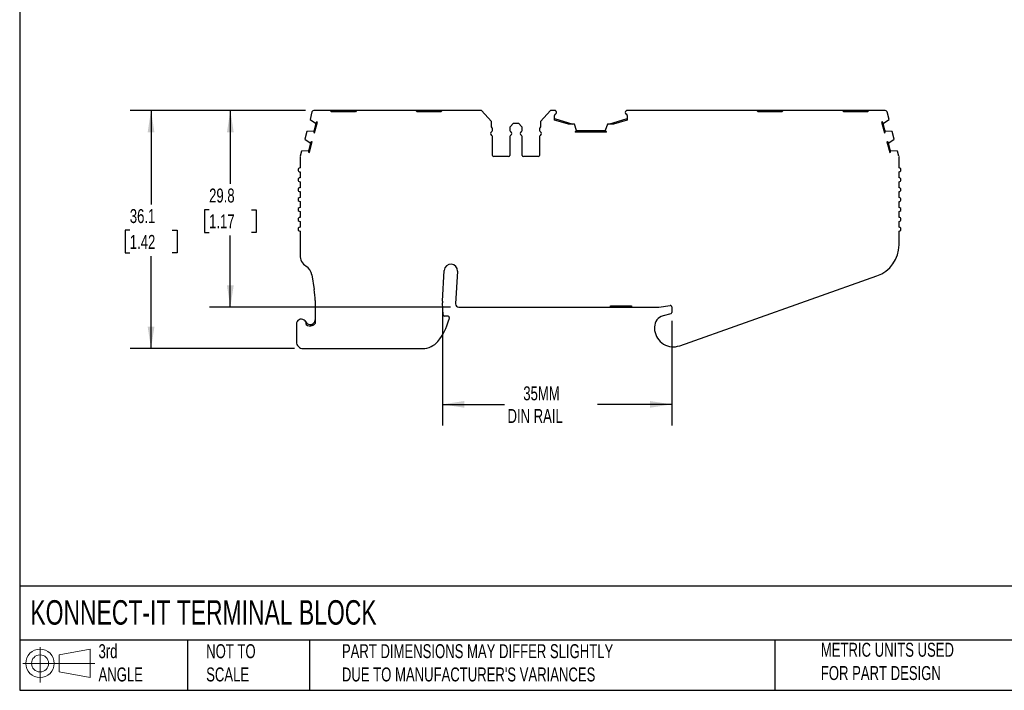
# Model space of a CAD drawing. Header units: millimetres. Extents: x 6 to 273, y 6 to 210.
# Tile 1 of 6: x 6 to 155, y 6 to 108. Entities that reach past the tile are written whole.
import ezdxf

# ---------------------------------------------------------------- set-up
doc = ezdxf.new("R2010")
doc.units = ezdxf.units.MM
doc.linetypes.add('SLD-Solid', pattern=[0])
doc.layers.add('DIMENSIONS', color=140, linetype='SLD-Solid', lineweight=25)
doc.layers.add('TEXT', color=140, linetype='SLD-Solid', lineweight=25)
doc.layers.add('SLD-DEFPOINTS', color=7, linetype='Continuous')
doc.styles.add('SLDTEXTSTYLE0', font='TXT', dxfattribs={"width": 0.7})
doc.dimstyles.new('SLDDIMSTYLE0', dxfattribs={"dimtxt": 2.158008, "dimasz": 3.302, "dimexe": 0, "dimexo": 0.0625, "dimgap": 0.539502, "dimtad": 0, "dimtih": 1, "dimtoh": 1, "dimrnd": 1e-09, "dimzin": 12, "dimdsep": 46, "dimtxsty": 'SLDTEXTSTYLE0', "dimsah": 1, "dimcen": 0.09, "dimadec": 0, "dimazin": 3, "dimtfac": 1, "dimtofl": 0, "dimtmove": 0, "dimatfit": 3, "dimfxl": 0, "dimfrac": 2, "dimtolj": 1, "dimtzin": 12, "dimarcsym": 0})

# ---------------------------------------------------------------- blocks, each defined once
blk = doc.blocks.new('Block11')
at = {"color": 7, "linetype": 'SLD-Solid', "lineweight": 18}
for p, q in [((2.59, 5.31), (2.59, 0)), ((5.48, 4.17), (10.18, 5.03)), ((10.18, 5.03), (10.18, 0.73)), ((5.48, 1.6), (5.48, 4.17)), ((0, 2.88), (10.87, 2.88)), ((5.48, 1.6), (10.18, 0.73))]:
    blk.add_line(p, q, dxfattribs=at)
for radius in [2.15, 1.29]:
    blk.add_circle((2.59, 2.88), radius, dxfattribs=at)
blk = doc.blocks.new('Block12')
at = {"layer": 'SLD-DEFPOINTS'}
blk.add_blockref('Block11', (0, 0), dxfattribs=at)
blk = doc.blocks.new('_D')
at = {"layer": 'DIMENSIONS'}
for p, q in [((49.61, 94.2), (35.06, 94.2)), ((38.23, 94.2), (38.23, 83.07)), ((35.02, 79.16), (34.3, 79.16)), ((34.3, 79.16), (34.3, 75.73)), ((41.44, 79.16), (42.16, 79.16)), ((42.16, 79.16), (42.16, 75.73)), ((34.3, 75.73), (35.02, 75.73)), ((38.23, 64.39), (38.23, 75.25)), ((42.16, 75.73), (41.44, 75.73)), ((71.54, 64.39), (35.06, 64.39))]:
    blk.add_line(p, q, dxfattribs=at)
for points in [[(38.23, 94.2), (37.72, 90.9), (38.74, 90.9)], [(38.23, 64.39), (38.74, 67.69), (37.72, 67.69)]]:
    blk.add_solid(points, dxfattribs=at)
at = {"layer": 'DIMENSIONS', "char_height": 2.117, "attachment_point": 1, "style": 'SLDTEXTSTYLE0'}
for s, insert in [('29.8', (35.02, 82.37)), ('1.17', (35.02, 78.46))]:
    blk.add_mtext(s, dxfattribs=dict(at, insert=insert))
blk = doc.blocks.new('_D_1')
at = {"layer": 'DIMENSIONS'}
for p, q in [((49.61, 94.2), (23.06, 94.2)), ((26.23, 94.2), (26.23, 79.96)), ((23.02, 76.04), (22.3, 76.04)), ((22.3, 76.04), (22.3, 72.61)), ((29.44, 76.04), (30.16, 76.04)), ((30.16, 76.04), (30.16, 72.61)), ((22.3, 72.61), (23.02, 72.61)), ((26.23, 58.13), (26.23, 72.13)), ((30.16, 72.61), (29.44, 72.61)), ((47.96, 58.13), (23.06, 58.13))]:
    blk.add_line(p, q, dxfattribs=at)
for points in [[(26.23, 94.2), (25.72, 90.9), (26.74, 90.9)], [(26.23, 58.13), (26.74, 61.43), (25.72, 61.43)]]:
    blk.add_solid(points, dxfattribs=at)
at = {"layer": 'DIMENSIONS', "char_height": 2.117, "attachment_point": 1, "style": 'SLDTEXTSTYLE0'}
for s, insert in [('36.1', (23.02, 79.25)), ('1.42', (23.02, 75.34))]:
    blk.add_mtext(s, dxfattribs=dict(at, insert=insert))
blk = doc.blocks.new('_D_2')
at = {"layer": 'DIMENSIONS'}
for p, q in [((70.33, 63.77), (70.33, 46.49)), ((105.04, 62.32), (105.04, 46.49)), ((70.33, 49.67), (79.7, 49.67)), ((105.04, 49.67), (93.79, 49.67))]:
    blk.add_line(p, q, dxfattribs=at)
for points in [[(70.33, 49.67), (73.64, 49.16), (73.64, 50.18)], [(105.04, 49.67), (101.73, 50.18), (101.73, 49.16)]]:
    blk.add_solid(points, dxfattribs=at)
at = {"layer": 'DIMENSIONS', "char_height": 2.117, "attachment_point": 1, "style": 'SLDTEXTSTYLE0'}
for s, insert in [('35MM', (82.57, 52.4)), ('DIN RAIL', (80.18, 48.97))]:
    blk.add_mtext(s, dxfattribs=dict(at, insert=insert))

msp = doc.modelspace()

# ---------------------------------------------------------------- linework, layer by layer
for p, q in [((50.589, 93.976), (50.288, 92.85)), ((53.35, 94.198), (50.879, 94.198)), ((53.55, 93.998), (53.35, 94.198)), ((55.15, 94.198), (53.35, 94.198)), ((57.15, 93.998), (53.55, 93.998)), ((55.15, 94.198), (55.15, 93.998)), ((55.55, 94.198), (55.15, 94.198)), ((55.55, 94.198), (55.55, 93.998)), ((57.35, 94.198), (55.55, 94.198)), ((57.35, 94.198), (57.15, 93.998)), ((66.29, 94.198), (57.35, 94.198)), ((66.49, 93.998), (66.29, 94.198)), ((68.09, 94.198), (66.29, 94.198)), ((70.09, 93.998), (66.49, 93.998)), ((68.09, 94.198), (68.09, 93.998)), ((68.49, 94.198), (68.09, 94.198)), ((68.49, 94.198), (68.49, 93.998)), ((70.29, 94.198), (68.49, 94.198)), ((70.29, 94.198), (70.09, 93.998)), ((76.24, 94.198), (70.29, 94.198)), ((77.741, 92.538), (76.24, 94.198)), ((86.687, 94.198), (85.186, 92.538)), ((87.307, 94.198), (86.687, 94.198)), ((117.921, 94.198), (98.307, 94.198)), ((118.121, 93.998), (117.921, 94.198)), ((119.721, 94.198), (117.921, 94.198)), ((121.721, 93.998), (118.121, 93.998)), ((119.721, 94.198), (119.721, 93.998)), ((120.121, 94.198), (119.721, 94.198)), ((120.121, 94.198), (120.121, 93.998)), ((121.921, 94.198), (120.121, 94.198)), ((121.921, 94.198), (121.721, 93.998)), ((130.861, 94.198), (121.921, 94.198)), ((131.061, 93.998), (130.861, 94.198)), ((132.661, 94.198), (130.861, 94.198)), ((134.661, 93.998), (131.061, 93.998)), ((132.661, 94.198), (132.661, 93.998)), ((133.061, 94.198), (132.661, 94.198)), ((133.061, 94.198), (133.061, 93.998)), ((134.861, 94.198), (133.061, 94.198)), ((134.861, 94.198), (134.661, 93.998)), ((137.332, 94.198), (134.861, 94.198)), ((137.923, 92.85), (137.621, 93.976)), ((50.288, 92.85), (51.117, 92.291)), ((50.993, 90.824), (51.42, 92.417)), ((51.42, 92.417), (51.301, 92.449)), ((77.741, 91.698), (77.741, 92.538)), ((85.186, 92.538), (85.186, 91.698)), ((87.307, 92.751), (87.307, 93.452)), ((87.307, 92.96), (90.081, 92.11)), ((89.398, 92.11), (87.307, 92.751)), ((95.531, 92.11), (98.307, 92.96)), ((98.307, 92.751), (96.214, 92.11)), ((98.307, 93.452), (98.307, 92.751)), ((136.91, 92.449), (136.791, 92.417)), ((136.791, 92.417), (137.218, 90.824)), ((137.094, 92.291), (137.923, 92.85)), ((49.796, 91.015), (49.485, 89.856)), ((50.793, 91.084), (49.796, 91.015)), ((50.851, 91.069), (50.793, 91.084)), ((51.175, 92.276), (50.851, 91.069)), ((51.117, 92.291), (51.175, 92.276)), ((77.897, 91.157), (77.897, 91.435)), ((80.53, 91.574), (80.53, 91.157)), ((81.03, 92.198), (80.618, 91.786)), ((81.897, 92.198), (81.03, 92.198)), ((82.309, 91.786), (81.897, 92.198)), ((82.397, 91.157), (82.397, 91.574)), ((85.03, 91.435), (85.03, 91.157)), ((90.307, 92.11), (89.398, 92.11)), ((90.631, 91.167), (90.307, 92.11)), ((90.431, 91.03), (90.431, 90.906)), ((95.18, 90.906), (90.431, 90.906)), ((90.631, 91.106), (90.631, 91.167)), ((94.98, 91.106), (90.631, 91.106)), ((95.305, 92.11), (94.98, 91.167)), ((94.98, 91.167), (94.98, 91.106)), ((95.18, 90.906), (95.18, 91.03)), ((96.214, 92.11), (95.305, 92.11)), ((137.036, 92.276), (137.094, 92.291)), ((137.359, 91.069), (137.036, 92.276)), ((137.418, 91.084), (137.359, 91.069)), ((138.415, 91.015), (137.418, 91.084)), ((138.725, 89.856), (138.415, 91.015)), ((49.485, 89.856), (50.314, 89.297)), ((50.191, 87.83), (50.617, 89.423)), ((50.617, 89.423), (50.498, 89.455)), ((50.874, 90.856), (50.993, 90.824)), ((77.897, 87.398), (77.897, 90.24)), ((80.53, 90.24), (80.53, 87.398)), ((82.397, 87.398), (82.397, 90.24)), ((85.03, 90.24), (85.03, 87.398)), ((137.218, 90.824), (137.337, 90.856)), ((137.712, 89.455), (137.593, 89.423)), ((137.593, 89.423), (138.02, 87.83)), ((137.896, 89.297), (138.725, 89.856)), ((48.995, 88.021), (48.788, 87.247)), ((49.991, 88.09), (48.995, 88.021)), ((50.049, 88.075), (49.991, 88.09)), ((50.373, 89.282), (50.049, 88.075)), ((50.314, 89.297), (50.373, 89.282)), ((137.838, 89.282), (137.896, 89.297)), ((138.162, 88.075), (137.838, 89.282)), ((138.22, 88.09), (138.162, 88.075)), ((139.215, 88.021), (138.22, 88.09)), ((139.423, 87.247), (139.215, 88.021)), ((48.778, 87.169), (48.778, 85.498)), ((50.071, 87.862), (50.191, 87.83)), ((80.33, 87.198), (78.097, 87.198)), ((84.83, 87.198), (82.597, 87.198)), ((138.02, 87.83), (138.139, 87.862)), ((139.433, 85.498), (139.433, 87.169)), ((48.778, 84.898), (48.778, 83.998)), ((139.433, 83.998), (139.433, 84.898)), ((48.778, 83.398), (48.778, 82.498)), ((139.433, 82.498), (139.433, 83.398)), ((48.778, 81.898), (48.778, 80.998)), ((139.433, 80.998), (139.433, 81.898)), ((48.778, 80.398), (48.778, 79.498)), ((139.433, 79.498), (139.433, 80.398)), ((48.778, 78.898), (48.778, 77.998)), ((139.433, 77.998), (139.433, 78.898)), ((48.778, 77.398), (48.778, 76.498)), ((139.433, 76.498), (139.433, 77.398)), ((48.778, 75.898), (48.778, 72.283)), ((139.433, 73.838), (139.433, 75.898)), ((50.557, 69.271), (50.93, 67.064)), ((70.333, 65.283), (70.615, 69.965)), ((72.612, 69.845), (72.315, 64.919)), ((106.24, 58.553), (136.101, 69.124)), ((51.069, 65.4), (51.069, 61.919)), ((70.446, 63.244), (70.333, 65.037)), ((72.814, 64.389), (95.755, 64.389)), ((95.755, 64.589), (98.955, 64.589)), ((95.755, 64.389), (95.755, 64.589)), ((95.755, 64.389), (96.255, 64.389)), ((96.255, 64.389), (96.255, 64.589)), ((96.255, 64.389), (98.455, 64.389)), ((98.455, 64.389), (98.455, 64.589)), ((98.455, 64.389), (98.955, 64.389)), ((98.955, 64.589), (98.955, 64.389)), ((98.955, 64.389), (102.959, 64.389)), ((103.108, 64.4), (104.806, 64.654)), ((105.035, 64.457), (105.035, 63.592)), ((71.135, 63.057), (70.646, 63.057)), ((71.334, 62.834), (71.293, 62.468)), ((104.887, 63.399), (103.735, 63.09)), ((48.23, 61.826), (48.23, 59.126)), ((50.569, 61.586), (50.569, 61.795)), ((102.435, 61.396), (102.435, 61.096)), ((49.23, 58.126), (67.325, 58.126))]:
    msp.add_line(p, q)
for centre, radius, start, end in [((50.879, 93.898), 0.3, 90, 164.99986), ((87.307, 93.898), 0.3, 1.13212, 90), ((87.307, 93.91), 0.3, 293.57818, 358.86788), ((98.307, 93.898), 0.3, 90, 178.86788), ((98.307, 93.91), 0.3, 181.13212, 246.42198), ((137.332, 93.898), 0.3, 15.0002, 90.00002), ((51.633, 92.075), 0.5, 131.64171, 156.38044), ((87.507, 93.452), 0.2, 113.57818, 180.00003), ((98.107, 93.452), 0.2, 359.9999, 66.42203), ((136.578, 92.075), 0.5, 23.61956, 48.35829), ((51.348, 91.013), 0.5, 173.61956, 198.35829), ((77.897, 90.698), 0.3, 113.57818, 246.42182), ((77.597, 91.435), 0.3, 0.00003, 61.24544), ((77.697, 91.157), 0.2, 293.57818, 360), ((80.83, 91.574), 0.3, 135.00001, 180), ((80.73, 91.157), 0.2, 180.00003, 246.42182), ((80.53, 90.698), 0.3, 293.57818, 66.42182), ((82.397, 90.698), 0.3, 113.57818, 246.42182), ((82.197, 91.157), 0.2, 293.57818, 359.99997), ((82.097, 91.574), 0.3, 360, 44.99997), ((85.33, 91.435), 0.3, 118.75455, 179.99997), ((85.23, 91.157), 0.2, 180, 246.42182), ((85.03, 90.698), 0.3, 293.57818, 66.42182), ((90.706, 90.612), 0.5, 98.61956, 123.35829), ((94.905, 90.612), 0.5, 56.64171, 81.38044), ((136.862, 91.013), 0.5, 341.64171, 6.38044), ((50.831, 89.081), 0.5, 131.64171, 156.38044), ((77.697, 90.24), 0.2, 0.00005, 66.42182), ((80.73, 90.24), 0.2, 113.57818, 180), ((82.197, 90.24), 0.2, 360, 66.42182), ((85.23, 90.24), 0.2, 113.57818, 179.99995), ((137.38, 89.081), 0.5, 23.61956, 48.35829), ((50.546, 88.019), 0.5, 173.61956, 198.35829), ((137.665, 88.019), 0.5, 341.64171, 6.38044), ((49.078, 87.169), 0.3, 164.99984, 179.99995), ((78.097, 87.398), 0.2, 180.00006, 269.99997), ((80.33, 87.398), 0.2, 270.00001, 0.00001), ((82.597, 87.398), 0.2, 179.99999, 269.99999), ((84.83, 87.398), 0.2, 270.00003, 359.99994), ((139.133, 87.169), 0.3, 0, 15.00006), ((48.778, 85.198), 0.3, 90.06601, 269.93405), ((139.433, 85.198), 0.3, 270, 90.00011), ((48.778, 83.698), 0.3, 90.04418, 269.95588), ((139.433, 83.698), 0.3, 270.00008, 89.99986), ((48.778, 82.198), 0.3, 90.02129, 269.97877), ((139.433, 82.198), 0.3, 270, 90.00005), ((48.778, 80.698), 0.3, 89.9527, 270.04736), ((139.433, 80.698), 0.3, 270.00005, 89.99989), ((48.778, 79.198), 0.3, 89.98704, 270.01302), ((139.433, 79.198), 0.3, 270, 90.00006), ((48.778, 77.698), 0.3, 89.99497, 270.00508), ((139.433, 77.698), 0.3, 270, 89.99994), ((48.778, 76.198), 0.3, 89.99385, 270.0062), ((139.433, 76.198), 0.3, 269.99985, 90.00008), ((134.433, 73.838), 5, 289.49475, 0), ((50.778, 72.283), 2, 180, 236.75665), ((48.585, 68.938), 2, 9.58258, 56.75664), ((71.614, 69.905), 1, 356.54861, 176.54861), ((41.069, 65.4), 10, 359.99998, 9.58252), ((72.329, 65.163), 2, 176.54868, 183.60098), ((72.814, 64.889), 0.5, 176.54861, 270), ((102.959, 65.389), 1, 270.00003, 278.52499), ((104.835, 64.457), 0.2, 0.00014, 98.52494), ((70.646, 63.257), 0.2, 183.60084, 270), ((71.135, 62.857), 0.2, 353.60104, 90), ((104.189, 61.396), 1.754, 104.99994, 180), ((104.835, 63.592), 0.2, 285.00019, 0), ((48.98, 61.826), 0.75, 354.87422, 180.00001), ((50.319, 62.502), 0.75, 206.78318, 289.47123), ((50.319, 62.502), 0.95, 231.44702, 289.47123), ((63.157, 64.56), 8.4, 320.51208, 345.57919), ((104.189, 61.096), 1.754, 180, 187.94871), ((105.285, 61.249), 2.86, 187.94871, 289.49475), ((49.23, 59.126), 1, 180, 270.00001), ((67.325, 61.126), 3, 270, 320.51208)]:
    msp.add_arc(centre, radius, start, end)
for points, knots in [([(50.569, 61.795), (50.588, 61.803), (50.628, 61.818), (50.686, 61.847), (50.742, 61.882), (50.809, 61.932), (50.883, 62.003), (50.954, 62.097), (51.013, 62.208), (51.059, 62.343), (51.066, 62.446), (51.069, 62.502)], [0, 0, 0, 0, 0.0578277, 0.1187964, 0.1831259, 0.2508344, 0.3659771, 0.5008777, 0.6292881, 0.795739, 1, 1, 1, 1]), ([(50.636, 61.607), (50.729, 61.639), (50.813, 61.686), (50.958, 61.794), (51.018, 61.853), (51.069, 61.919)], [0, 0, 0, 0, 0.25, 0.25, 0.46386388, 0.46386388, 0.46386388, 0.46386388])]:
    msp.add_open_spline(points, degree=3, knots=knots)
at = {"layer": 'TEXT'}
for p, q in [((6.35, 209.55), (6.35, 6.35)), ((273.05, 22.126), (6.35, 22.126)), ((273.05, 13.97), (6.35, 13.97)), ((31.75, 13.97), (31.75, 6.35)), ((50.212, 13.97), (50.212, 6.35)), ((120.646, 13.97), (120.646, 6.35)), ((6.35, 6.35), (273.05, 6.35))]:
    msp.add_line(p, q, dxfattribs=at)

# ---------------------------------------------------------------- block references
at = {"layer": 'SLD-DEFPOINTS'}
msp.add_blockref('Block12', (6.838, 7.554), dxfattribs=at)

# ---------------------------------------------------------------- texts
at = {"layer": 'TEXT', "attachment_point": 1, "style": 'SLDTEXTSTYLE0'}
for s, insert, char_height in [('KONNECT-IT TERMINAL BLOCK', (7.966, 20.006), 3.70417), ('3rd^JANGLE', (18.282, 13.338), 2.1167), ('METRIC UNITS USED ^JFOR PART DESIGN', (127.604, 13.556), 2.11667), ('NOT TO^JSCALE', (34.575, 13.338), 2.11667), ("PART DIMENSIONS MAY DIFFER SLIGHTLY ^JDUE TO MANUFACTURER'S VARIANCES", (55.119, 13.341), 2.11667)]:
    msp.add_mtext(s, dxfattribs=dict(at, insert=insert, char_height=char_height))

# ---------------------------------------------------------------- dimensions: what is measured, and where the dimension line sits
at = {"layer": 'DIMENSIONS'}
for base, p1, angle, picture, middle in [((26.23, 94.198), (49.23, 58.126), 270, '_D_1', (26.23, 76.043)), ((38.23, 94.198), (72.814, 64.389), 90, '_D', (38.23, 79.16))]:
    dim = msp.add_linear_dim(base=base, p1=p1, p2=(50.879, 94.198), angle=angle, dimstyle='SLDDIMSTYLE0', dxfattribs=at)
    dim.commit()
    dim.dimension.update_dxf_attribs({"geometry": picture, "text_midpoint": middle, "dimtype": 160})
dim = msp.add_linear_dim(base=(70.333, 49.667), p1=(105.035, 63.592), p2=(70.333, 65.037), angle=0, text='35MM\\PDIN RAIL', dimstyle='SLDDIMSTYLE0', dxfattribs=at)
dim.commit()
dim.dimension.update_dxf_attribs({"geometry": '_D_2', "text_midpoint": (86.743, 49.667), "dimtype": 160})

doc.saveas('drawing.dxf')
